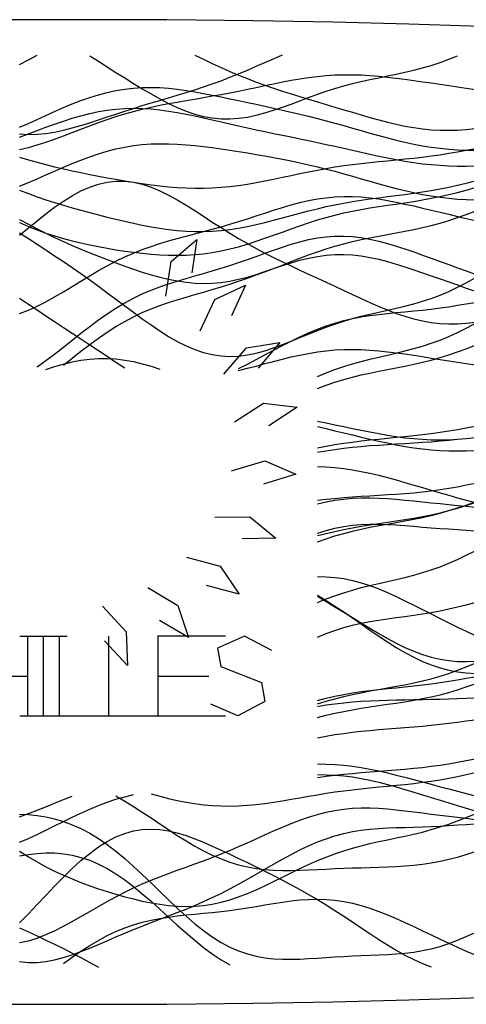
# Model space of a CAD drawing. Extents: x -15.9 to 15.9, y -4.2 to 4.2.
# Tile 8 of 13: x -0.3 to 3.5, y -4.2 to 4.2. Entities that reach past the tile are written whole.
import ezdxf

# ---------------------------------------------------------------- set-up
doc = ezdxf.new("R2010")
doc.units = 0

msp = doc.modelspace()

# ---------------------------------------------------------------- linework, layer by layer
at = {"layer": 'CNC'}
for points in [[(9.29692, 3.60908), (8.84882, 3.6794), (8.38742, 3.7455), (7.91273, 3.8073), (7.42467, 3.86475), (6.92309, 3.9178), (6.40774, 3.9664), (5.87822, 4.01051), (5.33394, 4.05008), (4.77402, 4.08508), (4.19718, 4.11549), (3.60147, 4.14126), (2.98389, 4.16238), (2.33943, 4.17883), (1.65885, 4.19059), (0.92078, 4.19765), (0, 4.2), (-0.92078, 4.19765)], [(-0.33616, 3.22658), (-0.26146, 3.22179), (-0.18675, 3.22302), (-0.11205, 3.22975), (-0.03735, 3.24134), (0.03735, 3.25706), (0.11205, 3.27613), (0.18675, 3.29774), (0.26146, 3.32114), (0.33616, 3.3456), (0.41086, 3.37051), (0.48556, 3.3954), (0.56026, 3.41988), (0.63496, 3.44377), (0.70967, 3.46697), (0.78437, 3.48957), (0.85907, 3.51173), (0.93377, 3.53371), (1.00847, 3.55584), (1.08317, 3.57846), (1.15788, 3.6019), (1.23258, 3.62645), (1.30728, 3.65235), (1.38198, 3.67971), (1.45668, 3.70855), (1.53138, 3.73876), (1.60609, 3.77013), (1.68079, 3.80231), (1.75549, 3.83489), (1.83019, 3.86735), (1.90489, 3.89916)], [(-0.33616, 3.81682), (-0.26146, 3.85758), (-0.18675, 3.89734)], [(0.26146, 3.89147), (0.33616, 3.84499), (0.41086, 3.79797), (0.48556, 3.75062), (0.56026, 3.70325), (0.63496, 3.65632), (0.70967, 3.61039), (0.78437, 3.56611), (0.85907, 3.5242), (0.93377, 3.48541), (1.00847, 3.4505), (1.08317, 3.42016), (1.15788, 3.395), (1.23258, 3.37553), (1.30728, 3.36208), (1.38198, 3.35483), (1.45668, 3.35374), (1.53138, 3.35862), (1.60609, 3.36904), (1.68079, 3.38445), (1.75549, 3.40412), (1.83019, 3.42723), (1.90489, 3.4529), (1.97959, 3.48019), (2.0543, 3.50823), (2.129, 3.53618), (2.2037, 3.56334), (2.2784, 3.58913), (2.3531, 3.61315), (2.4278, 3.63517), (2.50251, 3.65517), (2.57721, 3.6733), (2.65191, 3.68989), (2.72661, 3.70539), (2.80131, 3.72038), (2.87601, 3.7355), (2.95072, 3.75141), (3.02542, 3.76875), (3.10012, 3.78809), (3.17482, 3.80992), (3.24952, 3.83456), (3.32422, 3.86221), (3.39893, 3.89287)], [(1.15788, 3.8975), (1.23258, 3.86236), (1.30728, 3.82728), (1.38198, 3.79282), (1.45668, 3.75942), (1.53138, 3.72741), (1.60609, 3.69697), (1.68079, 3.66816), (1.75549, 3.64094), (1.83019, 3.61515), (1.90489, 3.59059), (1.97959, 3.56699), (2.0543, 3.54407), (2.129, 3.52157), (2.2037, 3.49926), (2.2784, 3.47698), (2.3531, 3.45464), (2.4278, 3.43226), (2.50251, 3.40992), (2.57721, 3.38784), (2.65191, 3.36628), (2.72661, 3.34559), (2.80131, 3.32617), (2.87601, 3.30841), (2.95072, 3.29275), (3.02542, 3.27954), (3.10012, 3.26911), (3.17482, 3.26168), (3.24952, 3.25741), (3.32422, 3.25632), (3.39893, 3.25832), (3.47363, 3.26321), (3.54833, 3.2707)], [(-0.33616, 3.09326), (-0.26146, 3.11084), (-0.18675, 3.13175), (-0.11205, 3.15547), (-0.03735, 3.18139), (0.03735, 3.2089), (0.11205, 3.23734), (0.18675, 3.26608), (0.26146, 3.29452), (0.33616, 3.32214), (0.41086, 3.3485), (0.48556, 3.37327), (0.56026, 3.39623), (0.63496, 3.41728), (0.70967, 3.43643), (0.78437, 3.4538), (0.85907, 3.4696), (0.93377, 3.48412), (1.00847, 3.49767), (1.08317, 3.51062), (1.15788, 3.52329), (1.23258, 3.53601), (1.30728, 3.54903), (1.38198, 3.56255), (1.45668, 3.57667), (1.53138, 3.5914), (1.60609, 3.60668), (1.68079, 3.62232), (1.75549, 3.63808), (1.83019, 3.65365), (1.90489, 3.66869), (1.97959, 3.68282), (2.0543, 3.69567), (2.129, 3.7069), (2.2037, 3.7162), (2.2784, 3.72334), (2.3531, 3.72816), (2.4278, 3.73061), (2.50251, 3.73069), (2.57721, 3.72851), (2.65191, 3.72425), (2.72661, 3.71817), (2.80131, 3.71054), (2.87601, 3.7017), (2.95072, 3.69196), (3.02542, 3.68162), (3.10012, 3.67093), (3.17482, 3.66009), (3.24952, 3.64922), (3.32422, 3.63835), (3.39893, 3.62744), (3.47363, 3.61636), (3.54833, 3.60488)], [(-0.33616, 3.28266), (-0.26146, 3.31557), (-0.18675, 3.34928), (-0.11205, 3.38325), (-0.03735, 3.41691), (0.03735, 3.44964), (0.11205, 3.48084), (0.18675, 3.50994), (0.26146, 3.53642), (0.33616, 3.55982), (0.41086, 3.57977), (0.48556, 3.59602), (0.56026, 3.60841), (0.63496, 3.61692), (0.70967, 3.6216), (0.78437, 3.62265), (0.85907, 3.62032), (0.93377, 3.61495), (1.00847, 3.60694), (1.08317, 3.5967), (1.15788, 3.58465), (1.23258, 3.57121), (1.30728, 3.55675), (1.38198, 3.54159), (1.45668, 3.526), (1.53138, 3.51017), (1.60609, 3.49421), (1.68079, 3.47816), (1.75549, 3.46202), (1.83019, 3.44571), (1.90489, 3.42913), (1.97959, 3.41215), (2.0543, 3.39466), (2.129, 3.37653), (2.2037, 3.35771), (2.2784, 3.33816), (2.3531, 3.31792), (2.4278, 3.29708), (2.50251, 3.2758), (2.57721, 3.25431), (2.65191, 3.23289), (2.72661, 3.21184), (2.80131, 3.19153), (2.87601, 3.1723), (2.95072, 3.15448), (3.02542, 3.1384), (3.10012, 3.1243), (3.17482, 3.1124), (3.24952, 3.1028), (3.32422, 3.09554), (3.39893, 3.09057), (3.47363, 3.08775), (3.54833, 3.08687)], [(-0.33616, 3.19811), (-0.26146, 3.22621), (-0.18675, 3.25444), (-0.11205, 3.28234), (-0.03735, 3.30942), (0.03735, 3.33516), (0.11205, 3.35909), (0.18675, 3.38073), (0.26146, 3.39965), (0.33616, 3.41553), (0.41086, 3.42807), (0.48556, 3.43712), (0.56026, 3.4426), (0.63496, 3.44453), (0.70967, 3.44304), (0.78437, 3.43834), (0.85907, 3.43073), (0.93377, 3.42056), (1.00847, 3.40823), (1.08317, 3.39415), (1.15788, 3.37875), (1.23258, 3.36242), (1.30728, 3.34554), (1.38198, 3.32842), (1.45668, 3.31131), (1.53138, 3.29441), (1.60609, 3.27782), (1.68079, 3.2616), (1.75549, 3.24573), (1.83019, 3.23015), (1.90489, 3.21476), (1.97959, 3.19943), (2.0543, 3.18404), (2.129, 3.16847), (2.2037, 3.15263), (2.2784, 3.13646), (2.3531, 3.11997), (2.4278, 3.1032), (2.50251, 3.08628), (2.57721, 3.06935), (2.65191, 3.05263), (2.72661, 3.03638), (2.80131, 3.02086), (2.87601, 3.00635), (2.95072, 2.99314), (3.02542, 2.98146), (3.10012, 2.97154), (3.17482, 2.96353), (3.24952, 2.95751), (3.32422, 2.95351), (3.39893, 2.95149), (3.47363, 2.9513), (3.54833, 2.95277)], [(-0.33616, 2.7808), (-0.26146, 2.81146), (-0.18675, 2.84336), (-0.11205, 2.876), (-0.03735, 2.90882), (0.03735, 2.94124), (0.11205, 2.97268), (0.18675, 3.00257), (0.26146, 3.03039), (0.33616, 3.05568), (0.41086, 3.07806), (0.48556, 3.09724), (0.56026, 3.11304), (0.63496, 3.12538), (0.70967, 3.13427), (0.78437, 3.13985), (0.85907, 3.1423), (0.93377, 3.14189), (1.00847, 3.13895), (1.08317, 3.13381), (1.15788, 3.12685), (1.23258, 3.11839), (1.30728, 3.10875), (1.38198, 3.09821), (1.45668, 3.08699), (1.53138, 3.07523), (1.60609, 3.06302), (1.68079, 3.05039), (1.75549, 3.03733), (1.83019, 3.02374), (1.90489, 3.00955), (1.97959, 2.99463), (2.0543, 2.97888), (2.129, 2.9622), (2.2037, 2.94455), (2.2784, 2.92592), (2.3531, 2.90635), (2.4278, 2.88597), (2.50251, 2.86495), (2.57721, 2.84353), (2.65191, 2.82199), (2.72661, 2.80066), (2.80131, 2.77989), (2.87601, 2.76003), (2.95072, 2.74143), (3.02542, 2.72441), (3.10012, 2.70922), (3.17482, 2.69608), (3.24952, 2.6851), (3.32422, 2.67633), (3.39893, 2.66973), (3.47363, 2.66519), (3.54833, 2.66249)], [(-0.33616, 3.02679), (-0.26146, 3.00487), (-0.18675, 2.98405), (-0.11205, 2.96435), (-0.03735, 2.94574), (0.03735, 2.92813), (0.11205, 2.91142), (0.18675, 2.89551), (0.26146, 2.88029), (0.33616, 2.86568), (0.41086, 2.85163), (0.48556, 2.83814), (0.56026, 2.82525), (0.63496, 2.81306), (0.70967, 2.80171), (0.78437, 2.79137), (0.85907, 2.78226), (0.93377, 2.77461), (1.00847, 2.76864), (1.08317, 2.76457), (1.15788, 2.76258), (1.23258, 2.76282), (1.30728, 2.76535), (1.38198, 2.77021), (1.45668, 2.77733), (1.53138, 2.78657), (1.60609, 2.79774), (1.68079, 2.81057), (1.75549, 2.82474), (1.83019, 2.83989), (1.90489, 2.85564), (1.97959, 2.87161), (2.0543, 2.88744), (2.129, 2.90279), (2.2037, 2.91739), (2.2784, 2.93101), (2.3531, 2.94352), (2.4278, 2.95486), (2.50251, 2.96506), (2.57721, 2.9742), (2.65191, 2.98246), (2.72661, 2.99007), (2.80131, 2.9973), (2.87601, 3.00444), (2.95072, 3.01179), (3.02542, 3.01963), (3.10012, 3.02822), (3.17482, 3.03775), (3.24952, 3.04835), (3.32422, 3.06009), (3.39893, 3.07296), (3.47363, 3.08684), (3.54833, 3.10157)], [(-0.33616, 2.74501), (-0.26146, 2.71676), (-0.18675, 2.68984), (-0.11205, 2.66427), (-0.03735, 2.64001), (0.03735, 2.61696), (0.11205, 2.595), (0.18675, 2.574), (0.26146, 2.55382), (0.33616, 2.53438), (0.41086, 2.51561), (0.48556, 2.49753), (0.56026, 2.48019), (0.63496, 2.46373), (0.70967, 2.44833), (0.78437, 2.43424), (0.85907, 2.42174), (0.93377, 2.41112), (1.00847, 2.40269), (1.08317, 2.39673), (1.15788, 2.39348), (1.23258, 2.39314), (1.30728, 2.39579), (1.38198, 2.40148), (1.45668, 2.41013), (1.53138, 2.42156), (1.60609, 2.43552), (1.68079, 2.45167), (1.75549, 2.46958), (1.83019, 2.4888), (1.90489, 2.50884), (1.97959, 2.5292), (2.0543, 2.54941), (2.129, 2.56904), (2.2037, 2.58772), (2.2784, 2.60518), (2.3531, 2.62122), (2.4278, 2.63578), (2.50251, 2.64887), (2.57721, 2.66062), (2.65191, 2.67126), (2.72661, 2.68106), (2.80131, 2.69038), (2.87601, 2.6996), (2.95072, 2.7091), (3.02542, 2.71924), (3.10012, 2.73035), (3.17482, 2.74269), (3.24952, 2.75643), (3.32422, 2.77166), (3.39893, 2.78835), (3.47363, 2.80637), (3.54833, 2.82551)], [(-0.33616, 2.3612), (-0.26146, 2.42345), (-0.18675, 2.48471), (-0.11205, 2.54396), (-0.03735, 2.60009), (0.03735, 2.652), (0.11205, 2.69859), (0.18675, 2.73888), (0.26146, 2.77198), (0.33616, 2.79719), (0.41086, 2.81402), (0.48556, 2.82218), (0.56026, 2.82164), (0.63496, 2.81261), (0.70967, 2.79553), (0.78437, 2.77106), (0.85907, 2.74003), (0.93377, 2.70341), (1.00847, 2.66225), (1.08317, 2.61767), (1.15788, 2.57077), (1.23258, 2.52259), (1.30728, 2.47406), (1.38198, 2.42599), (1.45668, 2.37903), (1.53138, 2.33364), (1.60609, 2.2901), (1.68079, 2.24853), (1.75549, 2.20885), (1.83019, 2.17088), (1.90489, 2.13433), (1.97959, 2.09885), (2.0543, 2.06406), (2.129, 2.02961), (2.2037, 1.99521), (2.2784, 1.96065), (2.3531, 1.92584), (2.4278, 1.89083), (2.50251, 1.8558), (2.57721, 1.82105), (2.65191, 1.78703), (2.72661, 1.75426), (2.80131, 1.72334), (2.87601, 1.69487), (2.95072, 1.66948), (3.02542, 1.64773), (3.10012, 1.63008), (3.17482, 1.61688), (3.24952, 1.60833), (3.32422, 1.60449), (3.39893, 1.60521), (3.47363, 1.61021), (3.54833, 1.61905)], [(-0.33616, 2.46932), (-0.26146, 2.43663), (-0.18675, 2.40671), (-0.11205, 2.37954), (-0.03735, 2.35499), (0.03735, 2.33287), (0.11205, 2.31294), (0.18675, 2.29494), (0.26146, 2.27862), (0.33616, 2.26376), (0.41086, 2.25017), (0.48556, 2.23776), (0.56026, 2.2265), (0.63496, 2.21642), (0.70967, 2.20767), (0.78437, 2.20043), (0.85907, 2.19495), (0.93377, 2.19151), (1.00847, 2.1904), (1.08317, 2.19189), (1.15788, 2.19622), (1.23258, 2.20358), (1.30728, 2.21404), (1.38198, 2.22762), (1.45668, 2.24421), (1.53138, 2.2636), (1.60609, 2.28548), (1.68079, 2.30943), (1.75549, 2.33498), (1.83019, 2.36158), (1.90489, 2.38869), (1.97959, 2.41572), (2.0543, 2.44214), (2.129, 2.46747), (2.2037, 2.4913), (2.2784, 2.51335), (2.3531, 2.53342), (2.4278, 2.55144), (2.50251, 2.56749), (2.57721, 2.58175), (2.65191, 2.59449), (2.72661, 2.60608), (2.80131, 2.61697), (2.87601, 2.6276), (2.95072, 2.63844), (3.02542, 2.64993), (3.10012, 2.66243), (3.17482, 2.67625), (3.24952, 2.69157), (3.32422, 2.70846), (3.39893, 2.72685), (3.47363, 2.74657), (3.54833, 2.7673)], [(-0.33616, 1.69399), (-0.26146, 1.72253), (-0.18675, 1.75623), (-0.11205, 1.79425), (-0.03735, 1.83566), (0.03735, 1.87947), (0.11205, 1.92466), (0.18675, 1.97023), (0.26146, 2.01525), (0.33616, 2.05889), (0.41086, 2.10048), (0.48556, 2.13948), (0.56026, 2.17557), (0.63496, 2.20858), (0.70967, 2.23855), (0.78437, 2.26567), (0.85907, 2.29027), (0.93377, 2.31281), (1.00847, 2.3338), (1.08317, 2.3538), (1.15788, 2.37336), (1.23258, 2.39296), (1.30728, 2.41303), (1.38198, 2.43386), (1.45668, 2.45564), (1.53138, 2.47837), (1.60609, 2.50195), (1.68079, 2.5261), (1.75549, 2.55045), (1.83019, 2.57451), (1.90489, 2.59773), (1.97959, 2.61951), (2.0543, 2.63929), (2.129, 2.6565), (2.2037, 2.67068), (2.2784, 2.68147), (2.3531, 2.6886), (2.4278, 2.69198), (2.50251, 2.69162), (2.57721, 2.6877), (2.65191, 2.68049), (2.72661, 2.67039), (2.80131, 2.65786), (2.87601, 2.64339), (2.95072, 2.62748), (3.02542, 2.61061), (3.10012, 2.59318), (3.17482, 2.5755), (3.24952, 2.55776), (3.32422, 2.54003), (3.39893, 2.52223), (3.47363, 2.50416), (3.54833, 2.4855)], [(-0.33616, 2.49646), (-0.26146, 2.45546), (-0.18675, 2.41612), (-0.11205, 2.37848), (-0.03735, 2.34248), (0.03735, 2.30801), (0.11205, 2.27488), (0.18675, 2.24294), (0.26146, 2.212), (0.33616, 2.18195), (0.41086, 2.15275), (0.48556, 2.12441), (0.56026, 2.09705), (0.63496, 2.0709), (0.70967, 2.04625), (0.78437, 2.02348), (0.85907, 2.00301), (0.93377, 1.98531), (1.00847, 1.97084), (1.08317, 1.96003), (1.15788, 1.95325), (1.23258, 1.95078), (1.30728, 1.95279), (1.38198, 1.95934), (1.45668, 1.97031), (1.53138, 1.98548), (1.60609, 2.00445), (1.68079, 2.02674), (1.75549, 2.05174), (1.83019, 2.07877), (1.90489, 2.1071), (1.97959, 2.13602), (2.0543, 2.16483), (2.129, 2.19289), (2.2037, 2.21965), (2.2784, 2.24471), (2.3531, 2.26779), (2.4278, 2.28876), (2.50251, 2.30765), (2.57721, 2.32464), (2.65191, 2.34003), (2.72661, 2.35425), (2.80131, 2.36781), (2.87601, 2.38124), (2.95072, 2.3951), (3.02542, 2.40994), (3.10012, 2.42623), (3.17482, 2.44433), (3.24952, 2.46452), (3.32422, 2.48692), (3.39893, 2.5115), (3.47363, 2.53809), (3.54833, 2.56637)], [(-0.33616, 2.38142), (-0.26146, 2.33354), (-0.18675, 2.28511), (-0.11205, 2.23616), (-0.03735, 2.18665), (0.03735, 2.13644), (0.11205, 2.0854), (0.18675, 2.03337), (0.26146, 1.9803), (0.33616, 1.92616), (0.41086, 1.8711), (0.48556, 1.81535), (0.56026, 1.75932), (0.63496, 1.70355), (0.70967, 1.64871), (0.78437, 1.59557), (0.85907, 1.54501), (0.93377, 1.4979), (1.00847, 1.45515), (1.08317, 1.41758), (1.15788, 1.38593), (1.23258, 1.3608), (1.30728, 1.3426), (1.38198, 1.33156), (1.45668, 1.32766), (1.53138, 1.33069), (1.60609, 1.34019), (1.68079, 1.35553), (1.75549, 1.37589), (1.83019, 1.40034), (1.90489, 1.42785), (1.97959, 1.45739), (2.0543, 1.48793), (2.129, 1.51852), (2.2037, 1.54834), (2.2784, 1.57672), (2.3531, 1.60319), (2.4278, 1.62749), (2.50251, 1.64958), (2.57721, 1.66963), (2.65191, 1.68798), (2.72661, 1.70517), (2.80131, 1.72183), (2.87601, 1.7387), (2.95072, 1.75652), (3.02542, 1.77602), (3.10012, 1.79786), (3.17482, 1.82258), (3.24952, 1.85056), (3.32422, 1.88203), (3.39893, 1.917), (3.47363, 1.95529), (3.54833, 1.99651)], [(-0.18675, 1.23911), (-0.11205, 1.29168), (-0.03735, 1.34782), (0.03735, 1.40628), (0.11205, 1.46578), (0.18675, 1.52508), (0.26146, 1.58304), (0.33616, 1.63865), (0.41086, 1.69109), (0.48556, 1.73975), (0.56026, 1.78425), (0.63496, 1.82442), (0.70967, 1.86037), (0.78437, 1.89237), (0.85907, 1.9209), (0.93377, 1.94657), (1.00847, 1.97006), (1.08317, 1.99211), (1.15788, 2.01345), (1.23258, 2.03474), (1.30728, 2.05651), (1.38198, 2.07919), (1.45668, 2.10301), (1.53138, 2.12802), (1.60609, 2.15408), (1.68079, 2.18087), (1.75549, 2.20791), (1.83019, 2.23461), (1.90489, 2.26027), (1.97959, 2.28414), (2.0543, 2.30549), (2.129, 2.32361), (2.2037, 2.33792), (2.2784, 2.34792), (2.3531, 2.35329), (2.4278, 2.35387), (2.50251, 2.34969), (2.57721, 2.34093), (2.65191, 2.32794), (2.72661, 2.3112), (2.80131, 2.29128), (2.87601, 2.2688), (2.95072, 2.2444), (3.02542, 2.21868), (3.10012, 2.19217), (3.17482, 2.16527), (3.24952, 2.13828), (3.32422, 2.1113), (3.39893, 2.0843), (3.47363, 2.05706), (3.54833, 2.02923)], [(0.90968, 1.84268), (0.95663, 2.13627), (1.17413, 2.32493), (1.13199, 2.04011)], [(0.03735, 1.25409), (0.11205, 1.31252), (0.18675, 1.37083), (0.26146, 1.42788), (0.33616, 1.48268), (0.41086, 1.53442), (0.48556, 1.58247), (0.56026, 1.62647), (0.63496, 1.66626), (0.70967, 1.70191), (0.78437, 1.73371), (0.85907, 1.76212), (0.93377, 1.78772), (1.00847, 1.81121), (1.08317, 1.83329), (1.15788, 1.85468), (1.23258, 1.87602), (1.30728, 1.89786), (1.38198, 1.9206), (1.45668, 1.94446), (1.53138, 1.96949), (1.60609, 1.99556), (1.68079, 2.02235), (1.75549, 2.04939), (1.83019, 2.07608), (1.90489, 2.10175), (1.97959, 2.12565), (2.0543, 2.14706), (2.129, 2.1653), (2.2037, 2.17977), (2.2784, 2.19001), (2.3531, 2.19568), (2.4278, 2.19663), (2.50251, 2.1929), (2.57721, 2.18466), (2.65191, 2.17226), (2.72661, 2.15618), (2.80131, 2.13697), (2.87601, 2.11525), (2.95072, 2.09164), (3.02542, 2.06675), (3.10012, 2.04108), (3.17482, 2.01504), (3.24952, 1.9889), (3.32422, 1.96277), (3.39893, 1.9366), (3.47363, 1.91019), (3.54833, 1.88318)], [(1.20386, 1.54483), (1.33011, 1.81402), (1.59128, 1.93522), (1.47207, 1.67314)], [(-0.33616, 1.82471), (-0.26146, 1.77395), (-0.18675, 1.72358), (-0.11205, 1.67366), (-0.03735, 1.62415), (0.03735, 1.57493), (0.11205, 1.52584), (0.18675, 1.47674), (0.26146, 1.4275), (0.33616, 1.37809), (0.41086, 1.32856), (0.48556, 1.27911), (0.56026, 1.23004)], [(1.53138, 1.22286), (1.60609, 1.26077), (1.68079, 1.29999), (1.75549, 1.33996), (1.83019, 1.38005), (1.90489, 1.4196), (1.97959, 1.45792), (2.0543, 1.49438), (2.129, 1.52841), (2.2037, 1.55952), (2.2784, 1.58737), (2.3531, 1.61178), (2.4278, 1.6327), (2.50251, 1.65027), (2.57721, 1.66476), (2.65191, 1.67659), (2.72661, 1.68626), (2.80131, 1.69435), (2.87601, 1.70148), (2.95072, 1.70824), (3.02542, 1.71518), (3.10012, 1.72274), (3.17482, 1.73125), (3.24952, 1.74086), (3.32422, 1.75159), (3.39893, 1.76323), (3.47363, 1.77543), (3.54833, 1.78768)], [(2.2037, 1.15641), (2.2784, 1.18653), (2.3531, 1.2145), (2.4278, 1.2401), (2.50251, 1.26331), (2.57721, 1.28432), (2.65191, 1.3035), (2.72661, 1.32138), (2.80131, 1.3386), (2.87601, 1.35587), (2.95072, 1.37394), (3.02542, 1.39352), (3.10012, 1.41525), (3.17482, 1.43966), (3.24952, 1.46711), (3.32422, 1.4978), (3.39893, 1.53174), (3.47363, 1.56873), (3.54833, 1.60839)], [(1.40427, 1.17729), (1.59999, 1.4011), (1.88449, 1.44541), (1.69749, 1.22647)], [(1.53138, 1.20631), (1.60609, 1.22571), (1.68079, 1.24556), (1.75549, 1.26556), (1.83019, 1.28533), (1.90489, 1.30445), (1.97959, 1.32248), (2.0543, 1.33896), (2.129, 1.35348), (2.2037, 1.3657), (2.2784, 1.37532), (2.3531, 1.38217), (2.4278, 1.38617), (2.50251, 1.38735), (2.57721, 1.38583), (2.65191, 1.38185), (2.72661, 1.37571), (2.80131, 1.36776), (2.87601, 1.35839), (2.95072, 1.34798), (3.02542, 1.33688), (3.10012, 1.3254), (3.17482, 1.31377), (3.24952, 1.30213), (3.32422, 1.29052), (3.39893, 1.27885), (3.47363, 1.26696), (3.54833, 1.25457)], [(2.2037, 1.05389), (2.2784, 1.08158), (2.3531, 1.10696), (2.4278, 1.12992), (2.50251, 1.15052), (2.57721, 1.16896), (2.65191, 1.18559), (2.72661, 1.20087), (2.80131, 1.21535), (2.87601, 1.22962), (2.95072, 1.24428), (3.02542, 1.25989), (3.10012, 1.27696), (3.17482, 1.29587), (3.24952, 1.3169), (3.32422, 1.34016), (3.39893, 1.3656), (3.47363, 1.39302), (3.54833, 1.42205)], [(-0.11205, 1.2165), (-0.03735, 1.24077), (0.03735, 1.26215), (0.11205, 1.28013), (0.18675, 1.29424), (0.26146, 1.30406), (0.33616, 1.3093), (0.41086, 1.30977), (0.48556, 1.30542), (0.56026, 1.2963), (0.63496, 1.28264), (0.70967, 1.26475), (0.78437, 1.2431), (0.85907, 1.21821)], [(1.4953, 0.76868), (1.74525, 0.92968), (2.03091, 0.89364), (1.7907, 0.73491)], [(2.2037, 0.77536), (2.2784, 0.75967), (2.3531, 0.74406), (2.4278, 0.72851), (2.50251, 0.71307), (2.57721, 0.69787), (2.65191, 0.68311), (2.72661, 0.66905), (2.80131, 0.65599), (2.87601, 0.64425), (2.95072, 0.63415), (3.02542, 0.626), (3.10012, 0.62004), (3.17482, 0.61647), (3.24952, 0.61539), (3.32422, 0.61685), (3.39893, 0.62077), (3.47363, 0.62699), (3.54833, 0.63529)], [(2.2037, 0.54739), (2.2784, 0.56174), (2.3531, 0.57483), (2.4278, 0.58663), (2.50251, 0.59717), (2.57721, 0.60656), (2.65191, 0.61498), (2.72661, 0.62268), (2.80131, 0.62994), (2.87601, 0.63705), (2.95072, 0.64432), (3.02542, 0.65205), (3.10012, 0.66047), (3.17482, 0.66978), (3.24952, 0.68011), (3.32422, 0.69151), (3.39893, 0.70395), (3.47363, 0.71731), (3.54833, 0.7314)], [(2.2037, 0.72877), (2.2784, 0.71131), (2.3531, 0.69359), (2.4278, 0.67568), (2.50251, 0.65767), (2.57721, 0.63973), (2.65191, 0.62209), (2.72661, 0.60501), (2.80131, 0.58878), (2.87601, 0.57372), (2.95072, 0.56012), (3.02542, 0.54825), (3.10012, 0.53834), (3.17482, 0.53057), (3.24952, 0.52503), (3.32422, 0.52175), (3.39893, 0.52066), (3.47363, 0.52163), (3.54833, 0.52443)], [(2.2037, 0.50907), (2.2784, 0.52207), (2.3531, 0.53362), (2.4278, 0.5437), (2.50251, 0.55236), (2.57721, 0.55974), (2.65191, 0.56601), (2.72661, 0.5714), (2.80131, 0.57618), (2.87601, 0.58062), (2.95072, 0.585), (3.02542, 0.58956), (3.10012, 0.59451), (3.17482, 0.59999), (3.24952, 0.6061), (3.32422, 0.61283), (3.39893, 0.62012), (3.47363, 0.62781), (3.54833, 0.63567)], [(1.46986, 0.35083), (1.75458, 0.43648), (2.01915, 0.3229), (1.74442, 0.23674)], [(2.2037, 0.38908), (2.2784, 0.38538), (2.3531, 0.3793), (2.4278, 0.37074), (2.50251, 0.3597), (2.57721, 0.34627), (2.65191, 0.33064), (2.72661, 0.31306), (2.80131, 0.29383), (2.87601, 0.27331), (2.95072, 0.25187), (3.02542, 0.22986), (3.10012, 0.20763), (3.17482, 0.18548), (3.24952, 0.16364), (3.32422, 0.14229), (3.39893, 0.12153), (3.47363, 0.1014), (3.54833, 0.08185)], [(2.2037, 0.10197), (2.2784, 0.10932), (2.3531, 0.11626), (2.4278, 0.12267), (2.50251, 0.12849), (2.57721, 0.13377), (2.65191, 0.13863), (2.72661, 0.14327), (2.80131, 0.1479), (2.87601, 0.15282), (2.95072, 0.1583), (3.02542, 0.16462), (3.10012, 0.17204), (3.17482, 0.18076), (3.24952, 0.19094), (3.32422, 0.20266), (3.39893, 0.21592), (3.47363, 0.23067), (3.54833, 0.24676)], [(2.2037, 0.06942), (2.2784, 0.08673), (2.3531, 0.10053), (2.4278, 0.11076), (2.50251, 0.11747), (2.57721, 0.12086), (2.65191, 0.12127), (2.72661, 0.1191), (2.80131, 0.11483), (2.87601, 0.10898), (2.95072, 0.10205), (3.02542, 0.0945), (3.10012, 0.08672), (3.17482, 0.07899), (3.24952, 0.07145), (3.32422, 0.06411), (3.39893, 0.05683), (3.47363, 0.04932), (3.54833, 0.04116)], [(2.2037, -0.25505), (2.2784, -0.22866), (2.3531, -0.20455), (2.4278, -0.1828), (2.50251, -0.16336), (2.57721, -0.14603), (2.65191, -0.13046), (2.72661, -0.11621), (2.80131, -0.10276), (2.87601, -0.08957), (2.95072, -0.07607), (3.02542, -0.06172), (3.10012, -0.04608), (3.17482, -0.02877), (3.24952, -0.00955), (3.32422, 0.01166), (3.39893, 0.03481), (3.47363, 0.0597), (3.54833, 0.08596)], [(2.2037, -0.20185), (2.2784, -0.18278), (2.3531, -0.1651), (2.4278, -0.14894), (2.50251, -0.1343), (2.57721, -0.12106), (2.65191, -0.10899), (2.72661, -0.09776), (2.80131, -0.08696), (2.87601, -0.07615), (2.95072, -0.06488), (3.02542, -0.0527), (3.10012, -0.03921), (3.17482, -0.0241), (3.24952, -0.00713), (3.32422, 0.01181), (3.39893, 0.03272), (3.47363, 0.05548), (3.54833, 0.07985)], [(1.32994, -0.04373), (1.62724, -0.04009), (1.85012, -0.22237), (1.56228, -0.22925)], [(2.2037, -0.17979), (2.2784, -0.15683), (2.3531, -0.13806), (2.4278, -0.12355), (2.50251, -0.1132), (2.57721, -0.10677), (2.65191, -0.10385), (2.72661, -0.10392), (2.80131, -0.1064), (2.87601, -0.11066), (2.95072, -0.11607), (3.02542, -0.12209), (3.10012, -0.12824), (3.17482, -0.13419), (3.24952, -0.13977), (3.32422, -0.14498), (3.39893, -0.15002), (3.47363, -0.15525), (3.54833, -0.1612)], [(2.2037, -0.77146), (2.2784, -0.74172), (2.3531, -0.71412), (2.4278, -0.68889), (2.50251, -0.66602), (2.57721, -0.64534), (2.65191, -0.62648), (2.72661, -0.60892), (2.80131, -0.59203), (2.87601, -0.57511), (2.95072, -0.55745), (3.02542, -0.53836), (3.10012, -0.5172), (3.17482, -0.49349), (3.24952, -0.46684), (3.32422, -0.43709), (3.39893, -0.40423), (3.47363, -0.36844), (3.54833, -0.33011)], [(1.08643, -0.38425), (1.37316, -0.46291), (1.53699, -0.69968), (1.25845, -0.62675)], [(2.2037, -0.55094), (2.2784, -0.5522), (2.3531, -0.55803), (2.4278, -0.56861), (2.50251, -0.58396), (2.57721, -0.60389), (2.65191, -0.62809), (2.72661, -0.65608), (2.80131, -0.68731), (2.87601, -0.72114), (2.95072, -0.75691), (3.02542, -0.79397), (3.10012, -0.83174), (3.17482, -0.86969), (3.24952, -0.90746), (3.32422, -0.94477), (3.39893, -0.98153), (3.47363, -1.01775), (3.54833, -1.05361)], [(0.7583, -0.64421), (1.01212, -0.79905), (1.10414, -1.07188), (0.8566, -0.92481)], [(2.2037, -0.70915), (2.2784, -0.75502), (2.3531, -0.80288), (2.4278, -0.85248), (2.50251, -0.90341), (2.57721, -0.9551), (2.65191, -1.00688), (2.72661, -1.05797), (2.80131, -1.10754), (2.87601, -1.15473), (2.95072, -1.19872), (3.02542, -1.23876), (3.10012, -1.27422), (3.17482, -1.30463), (3.24952, -1.32968), (3.32422, -1.34928), (3.39893, -1.36353), (3.47363, -1.37276), (3.54833, -1.37744)], [(2.2037, -0.71899), (2.2784, -0.76282), (2.3531, -0.80766), (2.4278, -0.85333), (2.50251, -0.89954), (2.57721, -0.94583), (2.65191, -0.99162), (2.72661, -1.03623), (2.80131, -1.07891), (2.87601, -1.1189), (2.95072, -1.15545), (3.02542, -1.18789), (3.10012, -1.21565), (3.17482, -1.2383), (3.24952, -1.2556), (3.32422, -1.26747), (3.39893, -1.27407), (3.47363, -1.27572), (3.54833, -1.27292)], [(0.37111, -0.80337), (0.57225, -1.02232), (0.58529, -1.30995), (0.38804, -1.10021)], [(2.2037, -1.06644), (2.2784, -1.03645), (2.3531, -1.0098), (2.4278, -0.98654), (2.50251, -0.96653), (2.57721, -0.94948), (2.65191, -0.93498), (2.72661, -0.92248), (2.80131, -0.91139), (2.87601, -0.90108), (2.95072, -0.89091), (3.02542, -0.88031), (3.10012, -0.86881), (3.17482, -0.85606), (3.24952, -0.84188), (3.32422, -0.82623), (3.39893, -0.80931), (3.47363, -0.79144), (3.54833, -0.77316)], [(-0.3349, -1.06), (0.0697, -1.06)], [(-0.2652, -1.74), (-0.2652, -1.06)], [(-0.1326, -1.74), (-0.1326, -1.06)], [(0, -1.06), (0, -1.74), (0.578, -1.74)], [(0.4216, -1.06), (0.4216, -1.74), (0.9996, -1.74)], [(1.4212, -1.06), (0.8432, -1.06), (0.8432, -1.74), (1.4212, -1.74)], [(1.8139, -1.1824), (1.5827, -1.06), (1.3515, -1.162), (1.3804, -1.3184), (1.7272, -1.4544), (1.7561, -1.6176), (1.5249, -1.74), (1.2937, -1.638)], [(2.2037, -1.63764), (2.2784, -1.61507), (2.3531, -1.59408), (2.4278, -1.57483), (2.50251, -1.55735), (2.57721, -1.54151), (2.65191, -1.52702), (2.72661, -1.51349), (2.80131, -1.50041), (2.87601, -1.48724), (2.95072, -1.47339), (3.02542, -1.45832), (3.10012, -1.44151), (3.17482, -1.42257), (3.24952, -1.4012), (3.32422, -1.37724), (3.39893, -1.35068), (3.47363, -1.32167), (3.54833, -1.2905)], [(-0.8432, -1.4), (-0.2652, -1.4)], [(0.8432, -1.4), (1.2767, -1.4)], [(2.2037, -1.6073), (2.2784, -1.58847), (2.3531, -1.57161), (2.4278, -1.55673), (2.50251, -1.54376), (2.57721, -1.53252), (2.65191, -1.52276), (2.72661, -1.51416), (2.80131, -1.50633), (2.87601, -1.49888), (2.95072, -1.49143), (3.02542, -1.48362), (3.10012, -1.47515), (3.17482, -1.46579), (3.24952, -1.45541), (3.32422, -1.44399), (3.39893, -1.43163), (3.47363, -1.41852), (3.54833, -1.40497)], [(2.2037, -1.752), (2.2784, -1.73379), (2.3531, -1.71681), (2.4278, -1.70123), (2.50251, -1.68707), (2.57721, -1.67423), (2.65191, -1.66247), (2.72661, -1.65146), (2.80131, -1.6408), (2.87601, -1.63002), (2.95072, -1.61864), (3.02542, -1.60621), (3.10012, -1.5923), (3.17482, -1.57656), (3.24952, -1.55877), (3.32422, -1.53877), (3.39893, -1.51656), (3.47363, -1.49226), (3.54833, -1.4661)], [(2.2037, -1.65878), (2.2784, -1.64631), (2.3531, -1.6356), (2.4278, -1.62668), (2.50251, -1.6195), (2.57721, -1.61391), (2.65191, -1.60974), (2.72661, -1.60673), (2.80131, -1.60461), (2.87601, -1.60308), (2.95072, -1.60188), (3.02542, -1.60073), (3.10012, -1.59942), (3.17482, -1.59781), (3.24952, -1.59581), (3.32422, -1.59345), (3.39893, -1.59081), (3.47363, -1.58806), (3.54833, -1.58547)], [(-0.3349, -1.74), (0.0697, -1.74)], [(2.2037, -1.92604), (2.2784, -1.91206), (2.3531, -1.8995), (2.4278, -1.88839), (2.50251, -1.87868), (2.57721, -1.87024), (2.65191, -1.86288), (2.72661, -1.85635), (2.80131, -1.85038), (2.87601, -1.84469), (2.95072, -1.83897), (3.02542, -1.83297), (3.10012, -1.82645), (3.17482, -1.81926), (3.24952, -1.81129), (3.32422, -1.80253), (3.39893, -1.79304), (3.47363, -1.78295), (3.54833, -1.77251)], [(2.2037, -2.26412), (2.2784, -2.25457), (2.3531, -2.24564), (2.4278, -2.23742), (2.50251, -2.22993), (2.57721, -2.22313), (2.65191, -2.21689), (2.72661, -2.21102), (2.80131, -2.20528), (2.87601, -2.19942), (2.95072, -2.19314), (3.02542, -2.1862), (3.10012, -2.17833), (3.17482, -2.16934), (3.24952, -2.15908), (3.32422, -2.14748), (3.39893, -2.13452), (3.47363, -2.12027), (3.54833, -2.10486)], [(2.2037, -2.14853), (2.2784, -2.15003), (2.3531, -2.15389), (2.4278, -2.16019), (2.50251, -2.16894), (2.57721, -2.18004), (2.65191, -2.19334), (2.72661, -2.20859), (2.80131, -2.22549), (2.87601, -2.24372), (2.95072, -2.26293), (3.02542, -2.28279), (3.10012, -2.30297), (3.17482, -2.32321), (3.24952, -2.3433), (3.32422, -2.3631), (3.39893, -2.38253), (3.47363, -2.40161), (3.54833, -2.42039)], [(0.78437, -2.40481), (0.85907, -2.42504), (0.93377, -2.44381), (1.00847, -2.46074), (1.08317, -2.47551), (1.15788, -2.48782), (1.23258, -2.49744), (1.30728, -2.50419), (1.38198, -2.50799), (1.45668, -2.50885), (1.53138, -2.50687), (1.60609, -2.50225), (1.68079, -2.49524), (1.75549, -2.48619), (1.83019, -2.47548), (1.90489, -2.46355), (1.97959, -2.45082), (2.0543, -2.43772), (2.129, -2.42464), (2.2037, -2.41192), (2.2784, -2.39983), (2.3531, -2.38856), (2.4278, -2.37823), (2.50251, -2.36885), (2.57721, -2.36033), (2.65191, -2.35255), (2.72661, -2.34526), (2.80131, -2.33821), (2.87601, -2.33109), (2.95072, -2.3236), (3.02542, -2.31541), (3.10012, -2.30627), (3.17482, -2.29595), (3.24952, -2.28429), (3.32422, -2.27119), (3.39893, -2.25666), (3.47363, -2.24077), (3.54833, -2.22367)], [(2.2037, -2.24057), (2.2784, -2.24119), (2.3531, -2.24464), (2.4278, -2.25104), (2.50251, -2.26037), (2.57721, -2.27254), (2.65191, -2.28735), (2.72661, -2.3045), (2.80131, -2.32366), (2.87601, -2.34443), (2.95072, -2.36639), (3.02542, -2.38916), (3.10012, -2.41237), (3.17482, -2.43571), (3.24952, -2.45893), (3.32422, -2.48189), (3.39893, -2.50451), (3.47363, -2.52682), (3.54833, -2.54892)], [(-0.33616, -2.8172), (-0.26146, -2.78483), (-0.18675, -2.75034), (-0.11205, -2.71434), (-0.03735, -2.6775), (0.03735, -2.64053), (0.11205, -2.60412), (0.18675, -2.56893), (0.26146, -2.53558), (0.33616, -2.50456), (0.41086, -2.47628), (0.48556, -2.45101), (0.56026, -2.42887), (0.63496, -2.40987)], [(-0.33616, -2.60034), (-0.26146, -2.57293), (-0.18675, -2.54396), (-0.11205, -2.51393), (-0.03735, -2.48338), (0.03735, -2.4529), (0.11205, -2.42304)], [(0.48556, -2.42282), (0.56026, -2.46583), (0.63496, -2.51174), (0.70967, -2.5599), (0.78437, -2.60956), (0.85907, -2.65989), (0.93377, -2.71001), (1.00847, -2.75902), (1.08317, -2.80605), (1.15788, -2.8503), (1.23258, -2.89107), (1.30728, -2.92777), (1.38198, -2.95997), (1.45668, -2.9874), (1.53138, -3.00999), (1.60609, -3.0278), (1.68079, -3.04109), (1.75549, -3.05024), (1.83019, -3.05575), (1.90489, -3.05819), (1.97959, -3.05821), (2.0543, -3.05644), (2.129, -3.0535), (2.2037, -3.04993), (2.2784, -3.04619), (2.3531, -3.04263), (2.4278, -3.03947), (2.50251, -3.03678), (2.57721, -3.0345), (2.65191, -3.03245), (2.72661, -3.03034), (2.80131, -3.02779), (2.87601, -3.02437), (2.95072, -3.01964), (3.02542, -3.01315), (3.10012, -3.0045), (3.17482, -2.99338), (3.24952, -2.97954), (3.32422, -2.96287), (3.39893, -2.94338), (3.47363, -2.92119), (3.54833, -2.89655)], [(-0.33616, -3.6731), (-0.26146, -3.6572), (-0.18675, -3.63447), (-0.11205, -3.60573), (-0.03735, -3.57193), (0.03735, -3.53414), (0.11205, -3.49344), (0.18675, -3.45094), (0.26146, -3.40768), (0.33616, -3.36458), (0.41086, -3.32244), (0.48556, -3.2819), (0.56026, -3.24339), (0.63496, -3.20715), (0.70967, -3.17324), (0.78437, -3.14151), (0.85907, -3.11168), (0.93377, -3.08335), (1.00847, -3.05603), (1.08317, -3.02919), (1.15788, -3.00232), (1.23258, -2.97495), (1.30728, -2.9467), (1.38198, -2.91731), (1.45668, -2.88666), (1.53138, -2.85477), (1.60609, -2.82184), (1.68079, -2.78819), (1.75549, -2.75429), (1.83019, -2.7207), (1.90489, -2.68805), (1.97959, -2.65699), (2.0543, -2.62816), (2.129, -2.60216), (2.2037, -2.57948), (2.2784, -2.56052), (2.3531, -2.5455), (2.4278, -2.53453), (2.50251, -2.52751), (2.57721, -2.52424), (2.65191, -2.52435), (2.72661, -2.52739), (2.80131, -2.53281), (2.87601, -2.54004), (2.95072, -2.54851), (3.02542, -2.55771), (3.10012, -2.56721), (3.17482, -2.57668), (3.24952, -2.58596), (3.32422, -2.59504), (3.39893, -2.60408), (3.47363, -2.61339), (3.54833, -2.62344)], [(-0.33616, -2.89331), (-0.26146, -2.94088), (-0.18675, -2.98512), (-0.11205, -3.02603), (-0.03735, -3.06376), (0.03735, -3.09851), (0.11205, -3.13059), (0.18675, -3.16031), (0.26146, -3.18796), (0.33616, -3.2138), (0.41086, -3.23801), (0.48556, -3.2607), (0.56026, -3.28184), (0.63496, -3.30131), (0.70967, -3.31889), (0.78437, -3.33423), (0.85907, -3.34697), (0.93377, -3.35665), (1.00847, -3.36284), (1.08317, -3.36512), (1.15788, -3.36312), (1.23258, -3.35658), (1.30728, -3.34535), (1.38198, -3.32942), (1.45668, -3.30894), (1.53138, -3.28419), (1.60609, -3.25564), (1.68079, -3.22385), (1.75549, -3.18954), (1.83019, -3.15346), (1.90489, -3.11643), (1.97959, -3.07928), (2.0543, -3.04277), (2.129, -3.00761), (2.2037, -2.97439), (2.2784, -2.94355), (2.3531, -2.91537), (2.4278, -2.88996), (2.50251, -2.86724), (2.57721, -2.84697), (2.65191, -2.82876), (2.72661, -2.81209), (2.80131, -2.79637), (2.87601, -2.78093), (2.95072, -2.76513), (3.02542, -2.74835), (3.10012, -2.73003), (3.17482, -2.70977), (3.24952, -2.68728), (3.32422, -2.66245), (3.39893, -2.63534), (3.47363, -2.60621), (3.54833, -2.57545)], [(-0.33616, -2.57665), (-0.26146, -2.58053), (-0.18675, -2.58844), (-0.11205, -2.60071), (-0.03735, -2.61773), (0.03735, -2.63991), (0.11205, -2.66763), (0.18675, -2.70116), (0.26146, -2.7407), (0.33616, -2.78628), (0.41086, -2.83775), (0.48556, -2.89475), (0.56026, -2.95674), (0.63496, -3.02297), (0.70967, -3.09249), (0.78437, -3.16424), (0.85907, -3.23699), (0.93377, -3.30947), (1.00847, -3.38039), (1.08317, -3.4485), (1.15788, -3.51262), (1.23258, -3.57173), (1.30728, -3.625), (1.38198, -3.67178), (1.45668, -3.71171), (1.53138, -3.74464), (1.60609, -3.77069), (1.68079, -3.7902), (1.75549, -3.80374), (1.83019, -3.81202), (1.90489, -3.81588), (1.97959, -3.81623), (2.0543, -3.81398), (2.129, -3.81003), (2.2037, -3.80516), (2.2784, -3.80004), (2.3531, -3.79516), (2.4278, -3.79084), (2.50251, -3.78719), (2.57721, -3.78412), (2.65191, -3.78137), (2.72661, -3.77851), (2.80131, -3.77501), (2.87601, -3.77024), (2.95072, -3.76356), (3.02542, -3.75433), (3.10012, -3.74198), (3.17482, -3.72604), (3.24952, -3.70617), (3.32422, -3.68222), (3.39893, -3.65417), (3.47363, -3.62222), (3.54833, -3.58673)], [(-0.33616, -3.83581), (-0.26146, -3.84345), (-0.18675, -3.84315), (-0.11205, -3.83557), (-0.03735, -3.82155), (0.03735, -3.80203), (0.11205, -3.77804), (0.18675, -3.75062), (0.26146, -3.7208), (0.33616, -3.68948), (0.41086, -3.65748), (0.48556, -3.62544), (0.56026, -3.59384), (0.63496, -3.56293), (0.70967, -3.53283), (0.78437, -3.50345), (0.85907, -3.47456), (0.93377, -3.44582), (1.00847, -3.4168), (1.08317, -3.38707), (1.15788, -3.35618), (1.23258, -3.32375), (1.30728, -3.2895), (1.38198, -3.25327), (1.45668, -3.21504), (1.53138, -3.17496), (1.60609, -3.13333), (1.68079, -3.09059), (1.75549, -3.04731), (1.83019, -3.00416), (1.90489, -2.96186), (1.97959, -2.92115), (2.0543, -2.88273), (2.129, -2.84725), (2.2037, -2.81522), (2.2784, -2.78704), (2.3531, -2.76294), (2.4278, -2.74296), (2.50251, -2.72698), (2.57721, -2.7147), (2.65191, -2.70569), (2.72661, -2.69938), (2.80131, -2.69515), (2.87601, -2.69233), (2.95072, -2.69028), (3.02542, -2.6884), (3.10012, -2.68621), (3.17482, -2.68337), (3.24952, -2.6797), (3.32422, -2.67523), (3.39893, -2.67018), (3.47363, -2.66494), (3.54833, -2.6601)], [(-0.33616, -3.50388), (-0.26146, -3.4276), (-0.18675, -3.34933), (-0.11205, -3.27032), (-0.03735, -3.19194), (0.03735, -3.11558), (0.11205, -3.04264), (0.18675, -2.97447), (0.26146, -2.91229), (0.33616, -2.85716), (0.41086, -2.80992), (0.48556, -2.77121), (0.56026, -2.74138), (0.63496, -2.72052), (0.70967, -2.70848), (0.78437, -2.70486), (0.85907, -2.70905), (0.93377, -2.7203), (1.00847, -2.73769), (1.08317, -2.76029), (1.15788, -2.78711), (1.23258, -2.81722), (1.30728, -2.84975), (1.38198, -2.88397), (1.45668, -2.91927), (1.53138, -2.95521), (1.60609, -2.99155), (1.68079, -3.02816), (1.75549, -3.0651), (1.83019, -3.10251), (1.90489, -3.14065), (1.97959, -3.17979), (2.0543, -3.22022), (2.129, -3.26219), (2.2037, -3.30586), (2.2784, -3.35129), (2.3531, -3.39839), (2.4278, -3.44694), (2.50251, -3.49655), (2.57721, -3.54671), (2.65191, -3.59676), (2.72661, -3.64596), (2.80131, -3.69349), (2.87601, -3.73855), (2.95072, -3.78032), (3.02542, -3.8181), (3.10012, -3.85127), (3.17482, -3.87937)], [(-0.33616, -2.93314), (-0.26146, -2.92063), (-0.18675, -2.91209), (-0.11205, -2.90799), (-0.03735, -2.90886), (0.03735, -2.91522), (0.11205, -2.92755), (0.18675, -2.94626), (0.26146, -2.97161), (0.33616, -3.00375), (0.41086, -3.0426), (0.48556, -3.08791), (0.56026, -3.13921), (0.63496, -3.19583), (0.70967, -3.25691), (0.78437, -3.32143), (0.85907, -3.38825), (0.93377, -3.45615), (1.00847, -3.52386), (1.08317, -3.59015), (1.15788, -3.65386), (1.23258, -3.71394), (1.30728, -3.76952), (1.38198, -3.8199), (1.45668, -3.86462)], [(0.03735, -3.85085), (0.11205, -3.79795), (0.18675, -3.74705), (0.26146, -3.69901), (0.33616, -3.65456), (0.41086, -3.61426), (0.48556, -3.57848), (0.56026, -3.5474), (0.63496, -3.52098), (0.70967, -3.49901), (0.78437, -3.4811), (0.85907, -3.46671), (0.93377, -3.4552), (1.00847, -3.44585), (1.08317, -3.43794), (1.15788, -3.43077), (1.23258, -3.42369), (1.30728, -3.41618), (1.38198, -3.40785), (1.45668, -3.39845), (1.53138, -3.38793), (1.60609, -3.37641), (1.68079, -3.36416), (1.75549, -3.35159), (1.83019, -3.33926), (1.90489, -3.32779), (1.97959, -3.31785), (2.0543, -3.3101), (2.129, -3.30519), (2.2037, -3.30368), (2.2784, -3.306), (2.3531, -3.31249), (2.4278, -3.32329), (2.50251, -3.33842), (2.57721, -3.35772), (2.65191, -3.38089), (2.72661, -3.40751), (2.80131, -3.43705), (2.87601, -3.46894), (2.95072, -3.50258), (3.02542, -3.53735), (3.10012, -3.57272), (3.17482, -3.60821), (3.24952, -3.64346), (3.32422, -3.67821), (3.39893, -3.71236), (3.47363, -3.7459), (3.54833, -3.77896)], [(-0.92078, -4.19765), (0, -4.2), (0.92078, -4.19765), (1.65885, -4.19059), (2.33943, -4.17883), (2.98389, -4.16238), (3.60147, -4.14126), (4.19718, -4.11549), (4.77402, -4.08508), (5.33394, -4.05008), (5.87822, -4.01051), (6.40774, -3.9664), (6.92309, -3.9178), (7.42467, -3.86475), (7.91273, -3.8073), (8.38742, -3.7455), (8.84882, -3.6794), (9.29692, -3.60908)], [(-0.33616, -3.54717), (-0.26146, -3.58126), (-0.18675, -3.61606), (-0.11205, -3.65156), (-0.03735, -3.68781), (0.03735, -3.7249), (0.11205, -3.76294), (0.18675, -3.80203), (0.26146, -3.84223), (0.33616, -3.88353)]]:
    msp.add_lwpolyline(points, dxfattribs=at)

doc.saveas('drawing.dxf')
